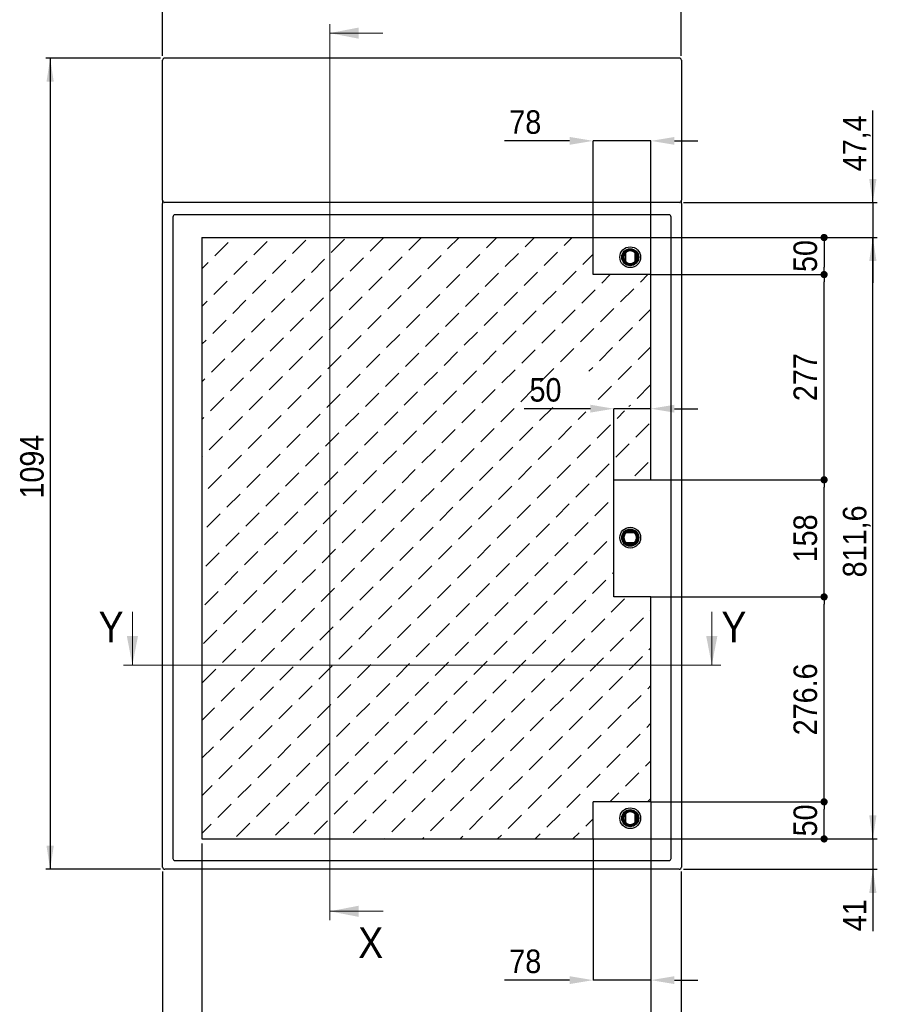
# Model space of a CAD drawing. Header units: millimetres. Extents: x 0 to 5046, y 0 to 3564.
# Tile 4 of 6: x 1728 to 2885, y 1439 to 2768. Entities that reach past the tile are written whole.
import ezdxf

# ---------------------------------------------------------------- set-up
doc = ezdxf.new("R2010")
doc.units = ezdxf.units.MM
doc.header["$LTSCALE"] = 6
doc.header["$PDSIZE"] = -1
doc.layers.add('FORMAT', color=7, linetype='Continuous')
doc.layers.add('SLD-0', color=179, linetype='Continuous')
doc.styles.add('SLDTEXTSTYLE3', font='Gothic.ttf', dxfattribs={"width": 0.913})
doc.dimstyles.new('SLDDIMSTYLE0', dxfattribs={"dimtxt": 31.75, "dimasz": 31.75, "dimexe": 0, "dimexo": 0.0625, "dimgap": 7.9375, "dimtad": 1, "dimrnd": 1e-09, "dimzin": 12, "dimdsep": 46, "dimtxsty": 'SLDTEXTSTYLE3', "dimsah": 1, "dimcen": 0.09, "dimadec": 0, "dimazin": 3, "dimtfac": 1, "dimtmove": 0, "dimatfit": 0, "dimfxl": 1, "dimfrac": 2, "dimtolj": 1, "dimtzin": 12, "dimarcsym": 0})
doc.dimstyles.new('SLDDIMSTYLE1', dxfattribs={"dimtxt": 31.75, "dimasz": 31.75, "dimexe": 0, "dimexo": 0.0625, "dimgap": 7.9375, "dimtad": 1, "dimdec": 1, "dimrnd": 1e-09, "dimzin": 12, "dimdsep": 46, "dimtxsty": 'SLDTEXTSTYLE3', "dimsah": 1, "dimcen": 0.09, "dimadec": 0, "dimazin": 3, "dimtfac": 1, "dimtmove": 0, "dimatfit": 0, "dimfxl": 1, "dimfrac": 2, "dimtolj": 1, "dimtzin": 12, "dimarcsym": 0})
doc.dimstyles.new('SLDDIMSTYLE2', dxfattribs={"dimtxt": 31.75, "dimasz": 31.75, "dimexe": 0, "dimexo": 0.0625, "dimgap": 7.9375, "dimtad": 1, "dimdec": 1, "dimrnd": 1e-09, "dimzin": 12, "dimdsep": 46, "dimtxsty": 'SLDTEXTSTYLE3', "dimsah": 1, "dimcen": 0.09, "dimadec": 0, "dimazin": 3, "dimtfac": 1, "dimtdec": 1, "dimtofl": 0, "dimtmove": 0, "dimatfit": 3, "dimfxl": 1, "dimfrac": 2, "dimtolj": 1, "dimtzin": 12, "dimarcsym": 0})
doc.dimstyles.new('SLDDIMSTYLE3', dxfattribs={"dimtxt": 31.75, "dimasz": 31.75, "dimexe": 0, "dimexo": 0.0625, "dimgap": 7.9375, "dimtad": 1, "dimrnd": 1e-09, "dimzin": 12, "dimdsep": 46, "dimtxsty": 'SLDTEXTSTYLE3', "dimsah": 1, "dimcen": 0.09, "dimadec": 0, "dimazin": 3, "dimtfac": 1, "dimtofl": 0, "dimtmove": 0, "dimatfit": 3, "dimfxl": 1, "dimfrac": 2, "dimtolj": 1, "dimtzin": 12, "dimarcsym": 0})
doc.dimstyles.new('SLDDIMSTYLE4', dxfattribs={"dimtxt": 31.75, "dimasz": 9.769231, "dimexe": 0, "dimexo": 0.0625, "dimgap": 7.9375, "dimtad": 1, "dimrnd": 1e-09, "dimzin": 12, "dimdsep": 46, "dimtxsty": 'SLDTEXTSTYLE3', "dimblk1": 'DOT', "dimblk2": 'DOT', "dimsah": 1, "dimcen": 0.09, "dimadec": 0, "dimazin": 3, "dimtfac": 1, "dimtofl": 0, "dimtmove": 0, "dimatfit": 3, "dimldrblk": 'DOT', "dimfxl": 1, "dimfrac": 2, "dimtolj": 1, "dimtzin": 12, "dimarcsym": 0})
doc.dimstyles.new('SLDDIMSTYLE5', dxfattribs={"dimtxt": 31.75, "dimasz": 9.769231, "dimexe": 0, "dimexo": 0.0625, "dimgap": 7.9375, "dimtad": 1, "dimdec": 1, "dimrnd": 1e-09, "dimzin": 12, "dimdsep": 46, "dimtxsty": 'SLDTEXTSTYLE3', "dimblk1": 'DOT', "dimblk2": 'DOT', "dimsah": 1, "dimcen": 0.09, "dimadec": 0, "dimazin": 3, "dimtfac": 1, "dimtdec": 1, "dimtofl": 0, "dimtmove": 0, "dimatfit": 3, "dimldrblk": 'DOT', "dimfxl": 1, "dimfrac": 2, "dimtolj": 1, "dimtzin": 12, "dimarcsym": 0})
doc.dimstyles.new('SLDDIMSTYLE6', dxfattribs={"dimtxt": 31.75, "dimasz": 31.75, "dimexe": 0, "dimexo": 0.0625, "dimgap": 7.9375, "dimtad": 1, "dimdec": 0, "dimrnd": 1e-09, "dimzin": 12, "dimdsep": 46, "dimtxsty": 'SLDTEXTSTYLE3', "dimsah": 1, "dimcen": 0.09, "dimadec": 0, "dimazin": 3, "dimtfac": 1, "dimtdec": 0, "dimtofl": 0, "dimtmove": 0, "dimatfit": 3, "dimfxl": 1, "dimfrac": 2, "dimtolj": 1, "dimtzin": 12, "dimarcsym": 0})

# ---------------------------------------------------------------- blocks, each defined once
blk = doc.blocks.new('SW_HATCH_1')
at = {"color": 0, "linetype": 'Continuous', "lineweight": 18}
for p, q in [((0, 0), (18, 18)), ((52.3, 1.5), (70.3, 19.5)), ((104.7, 3.1), (122.6, 21)), ((157, 4.6), (175, 22.6)), ((209.4, 6.2), (227.3, 24.1)), ((261.7, 7.7), (278.7, 24.7)), ((314, 9.2), (329.5, 24.7)), ((366.4, 10.8), (380.3, 24.7)), ((418.7, 12.3), (431.1, 24.7)), ((471.1, 13.9), (481.9, 24.7)), ((287.1, -17.7), (305.1, 0.3)), ((339.4, -16.2), (357.4, 1.8)), ((391.8, -14.6), (409.7, 3.3)), ((444.1, -13.1), (462.1, 4.9)), ((496.5, -11.5), (510.4, 2.4)), ((-17.6, -17.6), (-9, -9)), ((25.4, -25.4), (43.4, -7.4)), ((77.7, -23.9), (95.7, -5.9)), ((130.1, -22.3), (148, -4.4)), ((182.4, -20.8), (200.4, -2.8)), ((234.8, -19.2), (252.7, -1.3)), ((312.5, -43.1), (330.5, -25.1)), ((364.8, -41.6), (382.8, -23.6)), ((417.2, -40), (435.1, -22.1)), ((469.5, -38.5), (487.5, -20.5)), ((521.9, -36.9), (533.5, -25.3)), ((574.2, -35.4), (584.3, -25.3)), ((-1.5, -52.3), (16.4, -34.4)), ((50.8, -50.8), (68.8, -32.8)), ((103.1, -49.3), (121.1, -31.3)), ((155.5, -47.7), (173.4, -29.8)), ((207.8, -46.2), (225.8, -28.2)), ((260.2, -44.6), (278.1, -26.7)), ((285.6, -70), (303.5, -52.1)), ((337.9, -68.5), (355.9, -50.5)), ((390.2, -67), (408.2, -49)), ((442.6, -65.4), (460.5, -47.5)), ((494.9, -63.9), (512.9, -45.9)), ((547.3, -62.3), (565.2, -44.4)), ((-17.6, -68.4), (-10.5, -61.3)), ((23.9, -77.7), (41.8, -59.8)), ((76.2, -76.2), (94.2, -58.2)), ((128.5, -74.7), (146.5, -56.7)), ((180.9, -73.1), (198.8, -55.2)), ((233.2, -71.6), (251.2, -53.6)), ((258.6, -97), (276.6, -79)), ((311, -95.4), (328.9, -77.5)), ((363.3, -93.9), (381.3, -75.9)), ((415.6, -92.4), (433.6, -74.4)), ((468, -90.8), (485.9, -72.9)), ((520.3, -89.3), (538.3, -71.3)), ((572.7, -87.7), (588.4, -72)), ((-3.1, -104.7), (14.9, -86.7)), ((49.3, -103.1), (67.2, -85.2)), ((101.6, -101.6), (119.6, -83.6)), ((153.9, -100.1), (171.9, -82.1)), ((206.3, -98.5), (224.2, -80.6)), ((231.7, -123.9), (249.6, -106)), ((284, -122.4), (302, -104.4)), ((336.4, -120.8), (354.3, -102.9)), ((388.7, -119.3), (406.7, -101.3)), ((441, -117.8), (459, -99.8)), ((493.4, -116.2), (511.3, -98.3)), ((545.7, -114.7), (563.7, -96.7)), ((-17.6, -119.2), (-12.1, -113.7)), ((22.3, -130.1), (40.3, -112.1)), ((74.7, -128.5), (92.6, -110.6)), ((127, -127), (145, -109)), ((179.3, -125.5), (197.3, -107.5)), ((257.1, -149.3), (275, -131.4)), ((309.4, -147.8), (327.4, -129.8)), ((361.8, -146.2), (379.7, -128.3)), ((414.1, -144.7), (432.1, -126.7)), ((466.4, -143.2), (484.4, -125.2)), ((518.8, -141.6), (536.7, -123.7)), ((571.1, -140.1), (588.4, -122.8)), ((-4.6, -157), (13.3, -139.1)), ((47.7, -155.5), (65.7, -137.5)), ((100.1, -153.9), (118, -136)), ((152.4, -152.4), (170.4, -134.4)), ((204.7, -150.9), (222.7, -132.9)), ((230.1, -176.3), (248.1, -158.3)), ((282.5, -174.7), (300.4, -156.8)), ((334.8, -173.2), (352.8, -155.2)), ((387.2, -171.6), (405.1, -153.7)), ((439.5, -170.1), (457.5, -152.1)), ((504.6, -155.8), (509.8, -150.6)), ((544.2, -167), (562.1, -149.1)), ((-17.6, -170), (-13.6, -166)), ((20.8, -182.4), (38.7, -164.5)), ((73.1, -180.9), (91.1, -162.9)), ((125.5, -179.3), (143.4, -161.4)), ((177.8, -177.8), (195.8, -159.8)), ((203.2, -203.2), (221.2, -185.2)), ((255.5, -201.7), (273.5, -183.7)), ((307.9, -200.1), (325.8, -182.2)), ((360.2, -198.6), (378.2, -180.6)), ((412.6, -197), (430.5, -179.1)), ((517.2, -194), (535.2, -176)), ((569.6, -192.4), (587.5, -174.5)), ((-6.2, -209.4), (11.8, -191.4)), ((46.2, -207.8), (64.1, -189.9)), ((98.5, -206.3), (116.5, -188.3)), ((150.9, -204.7), (168.8, -186.8)), ((176.3, -230.1), (194.2, -212.2)), ((228.6, -228.6), (246.6, -210.6)), ((280.9, -227.1), (298.9, -209.1)), ((333.3, -225.5), (351.2, -207.6)), ((385.6, -224), (403.6, -206)), ((438, -222.4), (455.9, -204.5)), ((490.3, -220.9), (500.6, -210.5)), ((542.6, -219.4), (552.7, -209.3)), ((558.7, -203.3), (560.6, -201.4)), ((-17.6, -220.8), (-15.1, -218.3)), ((19.2, -234.8), (37.2, -216.8)), ((71.6, -233.2), (89.5, -215.3)), ((123.9, -231.7), (141.9, -213.7)), ((149.3, -257.1), (167.3, -239.1)), ((201.7, -255.5), (219.6, -237.6)), ((254, -254), (272, -236)), ((306.3, -252.5), (324.3, -234.5)), ((358.7, -250.9), (376.6, -233)), ((411, -249.4), (429, -231.4)), ((463.4, -247.8), (481.3, -229.9)), ((515.7, -246.3), (533.7, -228.3)), ((568, -244.8), (586, -226.8)), ((-7.7, -261.7), (10.3, -243.7)), ((44.6, -260.2), (62.6, -242.2)), ((97, -258.6), (114.9, -240.7)), ((174.7, -282.5), (192.7, -264.5)), ((227.1, -280.9), (245, -263)), ((279.4, -279.4), (297.4, -261.4)), ((331.7, -277.9), (349.7, -259.9)), ((384.1, -276.3), (402, -258.4)), ((436.4, -274.8), (454.4, -256.8)), ((488.8, -273.2), (506.7, -255.3)), ((541.1, -271.7), (559.1, -253.7)), ((-17.6, -271.6), (-16.7, -270.7)), ((17.7, -287.1), (35.7, -269.1)), ((70, -285.6), (88, -267.6)), ((122.4, -284), (140.3, -266.1)), ((147.8, -309.4), (165.7, -291.5)), ((200.1, -307.9), (218.1, -289.9)), ((252.5, -306.3), (270.4, -288.4)), ((304.8, -304.8), (322.8, -286.8)), ((357.1, -303.3), (375.1, -285.3)), ((409.5, -301.7), (427.4, -283.8)), ((461.8, -300.2), (479.8, -282.2)), ((514.2, -298.6), (532.1, -280.7)), ((566.5, -297.1), (584.5, -279.1)), ((-9.2, -314), (8.7, -296.1)), ((43.1, -312.5), (61.1, -294.5)), ((95.4, -311), (113.4, -293)), ((120.8, -336.4), (138.8, -318.4)), ((173.2, -334.8), (191.1, -316.9)), ((225.5, -333.3), (243.5, -315.3)), ((277.9, -331.7), (295.8, -313.8)), ((330.2, -330.2), (348.2, -312.2)), ((382.5, -328.7), (400.5, -310.7)), ((434.9, -327.1), (452.8, -309.2)), ((487.2, -325.6), (505.2, -307.6)), ((16.2, -339.4), (34.1, -321.5)), ((68.5, -337.9), (86.5, -319.9)), ((93.9, -363.3), (111.9, -345.3)), ((146.2, -361.8), (164.2, -343.8)), ((198.6, -360.2), (216.5, -342.3)), ((250.9, -358.7), (268.9, -340.7)), ((303.3, -357.1), (321.2, -339.2)), ((355.6, -355.6), (373.6, -337.6)), ((407.9, -354.1), (425.9, -336.1)), ((460.3, -352.5), (478.2, -334.6)), ((512.6, -351), (530.6, -333)), ((-10.8, -366.4), (7.2, -348.4)), ((41.6, -364.8), (59.5, -346.9)), ((119.3, -388.7), (137.3, -370.7)), ((171.6, -387.2), (189.6, -369.2)), ((224, -385.6), (241.9, -367.7)), ((276.3, -384.1), (294.3, -366.1)), ((328.7, -382.5), (346.6, -364.6)), ((381, -381), (399, -363)), ((433.3, -379.5), (451.3, -361.5)), ((485.7, -377.9), (503.6, -360)), ((14.6, -391.8), (32.6, -373.8)), ((67, -390.2), (84.9, -372.3)), ((538, -376.4), (538.4, -376)), ((92.4, -415.6), (110.3, -397.7)), ((144.7, -414.1), (162.7, -396.1)), ((197, -412.6), (215, -394.6)), ((249.4, -411), (267.3, -393.1)), ((301.7, -409.5), (319.7, -391.5)), ((354.1, -407.9), (372, -390)), ((406.4, -406.4), (424.4, -388.4)), ((458.7, -404.9), (476.7, -386.9)), ((511.1, -403.3), (529, -385.4)), ((-12.3, -418.7), (5.6, -400.8)), ((40, -417.2), (58, -399.2)), ((65.4, -442.6), (83.4, -424.6)), ((117.8, -441), (135.7, -423.1)), ((170.1, -439.5), (188.1, -421.5)), ((222.4, -438), (240.4, -420)), ((274.8, -436.4), (292.7, -418.5)), ((327.1, -434.9), (345.1, -416.9)), ((379.5, -433.3), (397.4, -415.4)), ((431.8, -431.8), (449.8, -413.8)), ((484.1, -430.3), (502.1, -412.3)), ((13.1, -444.1), (31, -426.2)), ((509.5, -455.7), (527.5, -437.7)), ((536.5, -428.7), (538.4, -426.8)), ((38.5, -469.5), (56.4, -451.6)), ((90.8, -468), (108.8, -450)), ((143.2, -466.4), (161.1, -448.5)), ((195.5, -464.9), (213.5, -446.9)), ((247.8, -463.4), (265.8, -445.4)), ((300.2, -461.8), (318.1, -443.9)), ((352.5, -460.3), (370.5, -442.3)), ((404.9, -458.7), (422.8, -440.8)), ((457.2, -457.2), (475.2, -439.2)), ((-13.9, -471.1), (4.1, -453.1)), ((482.6, -482.6), (500.6, -464.6)), ((534.9, -481.1), (552.9, -463.1)), ((63.9, -494.9), (81.8, -477)), ((116.2, -493.4), (134.2, -475.4)), ((168.6, -491.8), (186.5, -473.9)), ((220.9, -490.3), (238.9, -472.3)), ((273.2, -488.8), (291.2, -470.8)), ((325.6, -487.2), (343.5, -469.3)), ((377.9, -485.7), (395.9, -467.7)), ((430.3, -484.1), (448.2, -466.2)), ((11.5, -496.5), (29.5, -478.5)), ((455.7, -509.5), (473.6, -491.6)), ((508, -508), (526, -490)), ((560.3, -506.5), (578.3, -488.5)), ((587.3, -479.5), (588.4, -478.4)), ((36.9, -521.9), (54.9, -503.9)), ((89.3, -520.3), (107.2, -502.4)), ((141.6, -518.8), (159.6, -500.8)), ((194, -517.2), (211.9, -499.3)), ((246.3, -515.7), (264.3, -497.7)), ((298.6, -514.2), (316.6, -496.2)), ((351, -512.6), (368.9, -494.7)), ((403.3, -511.1), (421.3, -493.1)), ((-15.4, -523.4), (2.6, -505.4)), ((481.1, -534.9), (499, -517)), ((533.4, -533.4), (551.4, -515.4)), ((10, -548.8), (28, -530.8)), ((62.3, -547.3), (80.3, -529.3)), ((114.7, -545.7), (132.6, -527.8)), ((167, -544.2), (185, -526.2)), ((219.4, -542.6), (237.3, -524.7)), ((271.7, -541.1), (289.7, -523.1)), ((324, -539.6), (342, -521.6)), ((376.4, -538), (394.3, -520.1)), ((428.7, -536.5), (446.7, -518.5)), ((585.7, -531.9), (588.4, -529.2)), ((454.1, -561.9), (472.1, -543.9)), ((506.5, -560.3), (524.4, -542.4)), ((558.8, -558.8), (576.8, -540.8)), ((-16.9, -575.7), (1, -557.8)), ((35.4, -574.2), (53.4, -556.2)), ((87.7, -572.7), (105.7, -554.7)), ((140.1, -571.1), (158, -553.2)), ((192.4, -569.6), (210.4, -551.6)), ((244.8, -568), (262.7, -550.1)), ((297.1, -566.5), (315.1, -548.5)), ((349.4, -565), (367.4, -547)), ((401.8, -563.4), (419.7, -545.5)), ((427.2, -588.8), (445.1, -570.9)), ((479.5, -587.3), (497.5, -569.3)), ((531.9, -585.7), (549.8, -567.8)), ((8.5, -601.1), (26.4, -583.2)), ((60.8, -599.6), (78.8, -581.6)), ((113.1, -598.1), (131.1, -580.1)), ((165.5, -596.5), (183.4, -578.6)), ((217.8, -595), (235.8, -577)), ((270.2, -593.4), (288.1, -575.5)), ((322.5, -591.9), (340.5, -573.9)), ((374.8, -590.4), (392.8, -572.4)), ((584.2, -584.2), (588.4, -580)), ((400.2, -615.8), (418.2, -597.8)), ((452.6, -614.2), (470.5, -596.3)), ((504.9, -612.7), (522.9, -594.7)), ((557.3, -611.1), (575.2, -593.2)), ((-17.6, -627.2), (-0.5, -610.1)), ((33.9, -626.5), (51.8, -608.6)), ((86.2, -625), (104.2, -607)), ((138.5, -623.5), (156.5, -605.5)), ((190.9, -621.9), (208.8, -604)), ((243.2, -620.4), (261.2, -602.4)), ((295.6, -618.8), (313.5, -600.9)), ((347.9, -617.3), (365.9, -599.3)), ((425.6, -641.2), (443.6, -623.2)), ((478, -639.6), (495.9, -621.7)), ((530.3, -638.1), (548.3, -620.1)), ((6.9, -653.5), (24.9, -635.5)), ((59.3, -651.9), (77.2, -634)), ((111.6, -650.4), (129.6, -632.4)), ((163.9, -648.9), (181.9, -630.9)), ((216.3, -647.3), (234.2, -629.4)), ((268.6, -645.8), (286.6, -627.8)), ((321, -644.2), (338.9, -626.3)), ((373.3, -642.7), (391.3, -624.7)), ((582.7, -636.5), (588.4, -630.8)), ((398.7, -668.1), (416.7, -650.1)), ((451, -666.6), (469, -648.6)), ((503.4, -665), (521.3, -647.1)), ((555.7, -663.5), (573.7, -645.5)), ((-17.6, -678), (-2.1, -662.5)), ((32.3, -678.9), (50.3, -660.9)), ((84.7, -677.3), (102.6, -659.4)), ((137, -675.8), (155, -657.8)), ((189.3, -674.3), (207.3, -656.3)), ((241.7, -672.7), (259.6, -654.8)), ((294, -671.2), (312, -653.2)), ((346.4, -669.6), (364.3, -651.7)), ((371.8, -695), (389.7, -677.1)), ((424.1, -693.5), (442.1, -675.5)), ((476.4, -692), (494.4, -674)), ((528.8, -690.4), (546.7, -672.5)), ((5.4, -705.8), (23.3, -687.9)), ((57.7, -704.3), (75.7, -686.3)), ((110.1, -702.7), (128, -684.8)), ((162.4, -701.2), (180.4, -683.2)), ((214.7, -699.7), (232.7, -681.7)), ((267.1, -698.1), (285, -680.2)), ((319.4, -696.6), (337.4, -678.6)), ((581.1, -688.9), (588.4, -681.6)), ((344.8, -722), (362.8, -704)), ((397.2, -720.4), (415.1, -702.5)), ((449.5, -718.9), (467.5, -700.9)), ((501.8, -717.4), (519.8, -699.4)), ((554.2, -715.8), (572.1, -697.9)), ((-17.6, -728.8), (-3.6, -714.8)), ((30.8, -731.2), (48.7, -713.3)), ((83.1, -729.7), (101.1, -711.7)), ((135.5, -728.1), (153.4, -710.2)), ((187.8, -726.6), (205.8, -708.6)), ((240.1, -725.1), (258.1, -707.1)), ((292.5, -723.5), (310.4, -705.6)), ((370.2, -747.4), (388.2, -729.4)), ((422.6, -745.8), (440.5, -727.9)), ((474.9, -744.3), (492.9, -726.3)), ((533.1, -736.9), (545.2, -724.8)), ((3.8, -758.2), (21.8, -740.2)), ((56.2, -756.6), (74.1, -738.7)), ((108.5, -755.1), (126.5, -737.1)), ((160.9, -753.5), (178.8, -735.6)), ((213.2, -752), (231.2, -734)), ((265.5, -750.5), (283.5, -732.5)), ((317.9, -748.9), (335.8, -731)), ((583.9, -736.9), (588.4, -732.4)), ((343.3, -774.3), (361.2, -756.4)), ((395.6, -772.8), (413.6, -754.8)), ((448, -771.2), (465.9, -753.3)), ((-17.6, -779.6), (-5.2, -767.2)), ((29.2, -783.6), (47.2, -765.6)), ((81.6, -782), (99.5, -764.1)), ((133.9, -780.5), (151.9, -762.5)), ((186.3, -778.9), (204.2, -761)), ((238.6, -777.4), (256.6, -759.4)), ((290.9, -775.9), (308.9, -757.9)), ((500.3, -769.7), (510.4, -759.6)), ((330.7, -786.9), (334.3, -783.3)), ((381.5, -786.9), (386.6, -781.8)), ((432.3, -786.9), (439, -780.2)), ((483.1, -786.9), (491.3, -778.7)), ((229.1, -786.9), (229.6, -786.4)), ((279.9, -786.9), (282, -784.8))]:
    blk.add_line(p, q, dxfattribs=at)
blk = doc.blocks.new('_D')
at = {"layer": 'FORMAT'}
for p, q in [((2879.3, 1662.6), (2879.3, 1723.7)), ((2507.8, 1662.6), (2885.3, 1662.6)), ((2879.3, 1662.6), (2879.3, 1621.6)), ((2623.8, 1621.6), (2885.3, 1621.6)), ((2879.3, 1621.6), (2879.3, 1538.1))]:
    blk.add_line(p, q, dxfattribs=at)
for points in [[(2879.3, 1662.6), (2884.2, 1694.3), (2874.4, 1694.3)], [(2879.3, 1621.6), (2874.4, 1589.8), (2884.2, 1589.8)]]:
    blk.add_solid(points, dxfattribs=at)
at = {"layer": 'FORMAT', "insert": (2838.8, 1538.1), "char_height": 31.75, "attachment_point": 1, "rotation": 90, "style": 'SLDTEXTSTYLE3'}
blk.add_mtext('41', dxfattribs=at)
blk = doc.blocks.new('_D_1')
at = {"layer": 'FORMAT'}
for p, q in [((2879.3, 2521.6), (2879.3, 2645.7)), ((2623.8, 2521.6), (2885.3, 2521.6)), ((2879.3, 2521.6), (2879.3, 2474.2)), ((2507.8, 2474.2), (2885.3, 2474.2)), ((2879.3, 2474.2), (2879.3, 2413.1))]:
    blk.add_line(p, q, dxfattribs=at)
for points in [[(2879.3, 2521.6), (2884.2, 2553.3), (2874.4, 2553.3)], [(2879.3, 2474.2), (2874.4, 2442.4), (2884.2, 2442.4)]]:
    blk.add_solid(points, dxfattribs=at)
at = {"layer": 'FORMAT', "insert": (2838.8, 2563.6), "char_height": 31.75, "attachment_point": 1, "rotation": 90, "style": 'SLDTEXTSTYLE3'}
blk.add_mtext('47,4', dxfattribs=at)
blk = doc.blocks.new('_D_2')
at = {"layer": 'FORMAT'}
for p, q in [((2507.8, 2474.2), (2885.3, 2474.2)), ((2879.3, 1662.6), (2879.3, 2474.2)), ((2507.8, 1662.6), (2885.3, 1662.6))]:
    blk.add_line(p, q, dxfattribs=at)
for points in [[(2879.3, 2474.2), (2874.4, 2442.4), (2884.2, 2442.4)], [(2879.3, 1662.6), (2884.2, 1694.3), (2874.4, 1694.3)]]:
    blk.add_solid(points, dxfattribs=at)
at = {"layer": 'FORMAT', "insert": (2838.8, 2015.6), "char_height": 31.75, "attachment_point": 1, "rotation": 90, "style": 'SLDTEXTSTYLE3'}
blk.add_mtext('811,6', dxfattribs=at)
blk = doc.blocks.new('_D_3')
at = {"layer": 'FORMAT'}
for p, q in [((2579.8, 1706.6), (2579.8, 1375.6)), ((2620.8, 1618.6), (2620.8, 1375.6)), ((2579.8, 1381.6), (2518.8, 1381.6)), ((2579.8, 1381.6), (2620.8, 1381.6)), ((2620.8, 1381.6), (2704.3, 1381.6))]:
    blk.add_line(p, q, dxfattribs=at)
for points in [[(2579.8, 1381.6), (2548.1, 1386.5), (2548.1, 1376.7)], [(2620.8, 1381.6), (2652.6, 1376.7), (2652.6, 1386.5)]]:
    blk.add_solid(points, dxfattribs=at)
at = {"layer": 'FORMAT', "insert": (2657.4, 1422.1), "char_height": 31.75, "attachment_point": 1, "style": 'SLDTEXTSTYLE3'}
blk.add_mtext('41', dxfattribs=at)
blk = doc.blocks.new('_D_4')
at = {"layer": 'FORMAT'}
for p, q in [((1973.8, 1656.6), (1973.8, 1375.6)), ((1920.8, 1618.6), (1920.8, 1375.6)), ((1920.8, 1381.6), (1837.4, 1381.6)), ((1920.8, 1381.6), (1973.8, 1381.6)), ((1973.8, 1381.6), (2034.9, 1381.6))]:
    blk.add_line(p, q, dxfattribs=at)
for points in [[(1920.8, 1381.6), (1889.1, 1386.5), (1889.1, 1376.7)], [(1973.8, 1381.6), (2005.6, 1376.7), (2005.6, 1386.5)]]:
    blk.add_solid(points, dxfattribs=at)
at = {"layer": 'FORMAT', "insert": (1837.4, 1422.1), "char_height": 31.75, "attachment_point": 1, "style": 'SLDTEXTSTYLE3'}
blk.add_mtext('53', dxfattribs=at)
blk = doc.blocks.new('_D_5')
at = {"layer": 'FORMAT'}
for p, q in [((2579.8, 1706.6), (2579.8, 1375.6)), ((1973.8, 1656.6), (1973.8, 1375.6)), ((1973.8, 1381.6), (2579.8, 1381.6))]:
    blk.add_line(p, q, dxfattribs=at)
for points in [[(1973.8, 1381.6), (2005.6, 1376.7), (2005.6, 1386.5)], [(2579.8, 1381.6), (2548.1, 1386.5), (2548.1, 1376.7)]]:
    blk.add_solid(points, dxfattribs=at)
at = {"layer": 'FORMAT', "insert": (2241.7, 1422.1), "char_height": 31.75, "attachment_point": 1, "style": 'SLDTEXTSTYLE3'}
blk.add_mtext('606', dxfattribs=at)
blk = doc.blocks.new('_D_6')
at = {"color": 0, "lineweight": -2}
for p, q in [((2470.1, 2604.6), (2382, 2604.6)), ((2501.8, 2474.3), (2501.8, 2604.6)), ((2579.8, 2604.6), (2501.8, 2604.6)), ((2579.8, 2424.3), (2579.8, 2604.6)), ((2611.6, 2604.6), (2643.3, 2604.6))]:
    blk.add_line(p, q, dxfattribs=at)
at = {"color": 0}
for points in [[(2470.1, 2609.9), (2470.1, 2599.3), (2501.8, 2604.6)], [(2611.6, 2609.9), (2611.6, 2599.3), (2579.8, 2604.6)]]:
    blk.add_solid(points, dxfattribs=at)
at = {"layer": 'Defpoints', "color": 0}
for p in [(2501.8, 2604.6), (2501.8, 2474.2), (2579.8, 2424.2)]:
    blk.add_point(p, dxfattribs=at)
at = {"color": 0, "insert": (2410.2, 2645.9), "char_height": 31.75, "attachment_point": 2, "style": 'SLDTEXTSTYLE3'}
blk.add_mtext('\\A1;78', dxfattribs=at)
blk = doc.blocks.new('_D_7')
at = {"color": 0, "lineweight": -2}
for p, q in [((2579.8, 1712.5), (2579.8, 1472)), ((2501.8, 1662.5), (2501.8, 1472)), ((2470.1, 1472), (2382, 1472)), ((2579.8, 1472), (2501.8, 1472)), ((2611.6, 1472), (2643.3, 1472))]:
    blk.add_line(p, q, dxfattribs=at)
at = {"color": 0}
for points in [[(2470.1, 1477.3), (2470.1, 1466.7), (2501.8, 1472)], [(2611.6, 1477.3), (2611.6, 1466.7), (2579.8, 1472)]]:
    blk.add_solid(points, dxfattribs=at)
at = {"layer": 'Defpoints', "color": 0}
for p in [(2579.8, 1712.6), (2501.8, 1662.6), (2501.8, 1472)]:
    blk.add_point(p, dxfattribs=at)
at = {"color": 0, "insert": (2410.2, 1513.3), "char_height": 31.75, "attachment_point": 2, "style": 'SLDTEXTSTYLE3'}
blk.add_mtext('\\A1;78', dxfattribs=at)
blk = doc.blocks.new('_Dot')
at = {"color": 0, "linetype": 'ByBlock', "lineweight": -2}
blk.add_line((-0.5, 0), (-1, 0), dxfattribs=at)
at = {"color": 0, "linetype": 'ByBlock', "const_width": 0.5}
blk.add_lwpolyline([(-0.25, 0, 1), (0.25, 0, 1)], format="xyb", close=True, dxfattribs=at)
blk = doc.blocks.new('_D_8')
at = {"color": 0, "lineweight": -2}
for p, q in [((2579.9, 1712.6), (2813.5, 1712.6)), ((2813.5, 1672.4), (2813.5, 1702.8)), ((2501.9, 1662.6), (2813.5, 1662.6))]:
    blk.add_line(p, q, dxfattribs=at)
at = {"layer": 'Defpoints', "color": 0}
for p in [(2579.8, 1712.6), (2813.5, 1712.6), (2501.8, 1662.6)]:
    blk.add_point(p, dxfattribs=at)
at = {"color": 0, "lineweight": -2, "xscale": 9.76923076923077, "yscale": 9.76923076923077, "zscale": 9.76923076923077}
for p, rotation in [((2813.5, 1712.6), 90), ((2813.5, 1662.6), 270)]:
    blk.add_blockref('_Dot', p, dxfattribs=dict(at, rotation=rotation))
at = {"color": 0, "insert": (2772.2, 1687.6), "char_height": 31.75, "attachment_point": 2, "rotation": 90, "style": 'SLDTEXTSTYLE3'}
blk.add_mtext('\\A1;50', dxfattribs=at)
blk = doc.blocks.new('_D_9')
at = {"color": 0, "lineweight": -2}
for p, q in [((2579.9, 1989.2), (2813.5, 1989.2)), ((2813.5, 1722.4), (2813.5, 1979.4)), ((2579.9, 1712.6), (2813.5, 1712.6))]:
    blk.add_line(p, q, dxfattribs=at)
at = {"layer": 'Defpoints', "color": 0}
for p in [(2579.8, 1989.2), (2813.5, 1989.2), (2579.8, 1712.6)]:
    blk.add_point(p, dxfattribs=at)
at = {"color": 0, "lineweight": -2, "xscale": 9.76923076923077, "yscale": 9.76923076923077, "zscale": 9.76923076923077}
for p, rotation in [((2813.5, 1989.2), 90), ((2813.5, 1712.6), 270)]:
    blk.add_blockref('_Dot', p, dxfattribs=dict(at, rotation=rotation))
at = {"color": 0, "insert": (2772.2, 1850.9), "char_height": 31.75, "attachment_point": 2, "rotation": 90, "style": 'SLDTEXTSTYLE3'}
blk.add_mtext('\\A1;276.6', dxfattribs=at)
blk = doc.blocks.new('_D_10')
at = {"color": 0, "lineweight": -2}
for p, q in [((2579.9, 2147.2), (2813.5, 2147.2)), ((2813.5, 1999), (2813.5, 2137.4)), ((2579.9, 1989.2), (2813.5, 1989.2))]:
    blk.add_line(p, q, dxfattribs=at)
at = {"layer": 'Defpoints', "color": 0}
for p in [(2579.8, 2147.2), (2813.5, 2147.2), (2579.8, 1989.2)]:
    blk.add_point(p, dxfattribs=at)
at = {"color": 0, "lineweight": -2, "xscale": 9.76923076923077, "yscale": 9.76923076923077, "zscale": 9.76923076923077}
for p, rotation in [((2813.5, 2147.2), 90), ((2813.5, 1989.2), 270)]:
    blk.add_blockref('_Dot', p, dxfattribs=dict(at, rotation=rotation))
at = {"color": 0, "insert": (2772.2, 2068.2), "char_height": 31.75, "attachment_point": 2, "rotation": 90, "style": 'SLDTEXTSTYLE3'}
blk.add_mtext('\\A1;158', dxfattribs=at)
blk = doc.blocks.new('_D_11')
at = {"color": 0, "lineweight": -2}
for p, q in [((2579.9, 2424.2), (2813.5, 2424.2)), ((2813.5, 2157), (2813.5, 2414.4)), ((2579.9, 2147.2), (2813.5, 2147.2))]:
    blk.add_line(p, q, dxfattribs=at)
at = {"layer": 'Defpoints', "color": 0}
for p in [(2579.8, 2424.2), (2813.5, 2424.2), (2579.8, 2147.2)]:
    blk.add_point(p, dxfattribs=at)
at = {"color": 0, "lineweight": -2, "xscale": 9.76923076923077, "yscale": 9.76923076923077, "zscale": 9.76923076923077}
for p, rotation in [((2813.5, 2424.2), 90), ((2813.5, 2147.2), 270)]:
    blk.add_blockref('_Dot', p, dxfattribs=dict(at, rotation=rotation))
at = {"color": 0, "insert": (2772.2, 2285.7), "char_height": 31.75, "attachment_point": 2, "rotation": 90, "style": 'SLDTEXTSTYLE3'}
blk.add_mtext('\\A1;277', dxfattribs=at)
blk = doc.blocks.new('_D_12')
at = {"color": 0, "lineweight": -2}
for p, q in [((2501.9, 2474.2), (2813.5, 2474.2)), ((2813.5, 2464.4), (2813.5, 2434)), ((2579.9, 2424.2), (2813.5, 2424.2))]:
    blk.add_line(p, q, dxfattribs=at)
at = {"layer": 'Defpoints', "color": 0}
for p in [(2501.8, 2474.2), (2579.8, 2424.2), (2813.5, 2424.2)]:
    blk.add_point(p, dxfattribs=at)
at = {"color": 0, "lineweight": -2, "xscale": 9.76923076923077, "yscale": 9.76923076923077, "zscale": 9.76923076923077}
for p, rotation in [((2813.5, 2474.2), 90), ((2813.5, 2424.2), 270)]:
    blk.add_blockref('_Dot', p, dxfattribs=dict(at, rotation=rotation))
at = {"color": 0, "insert": (2772.2, 2449.2), "char_height": 31.75, "attachment_point": 2, "rotation": 90, "style": 'SLDTEXTSTYLE3'}
blk.add_mtext('\\A1;50', dxfattribs=at)
blk = doc.blocks.new('_D_13')
at = {"color": 0, "lineweight": -2}
for p, q in [((2498.1, 2243.2), (2408.7, 2243.2)), ((2529.8, 2147.3), (2529.8, 2243.2)), ((2579.8, 2243.2), (2529.8, 2243.2)), ((2579.8, 2147.3), (2579.8, 2243.2)), ((2611.6, 2243.2), (2643.3, 2243.2))]:
    blk.add_line(p, q, dxfattribs=at)
at = {"color": 0}
for points in [[(2498.1, 2248.5), (2498.1, 2237.9), (2529.8, 2243.2)], [(2611.6, 2248.5), (2611.6, 2237.9), (2579.8, 2243.2)]]:
    blk.add_solid(points, dxfattribs=at)
at = {"layer": 'Defpoints', "color": 0}
for p in [(2579.8, 2243.2), (2529.8, 2147.2), (2579.8, 2147.2)]:
    blk.add_point(p, dxfattribs=at)
at = {"color": 0, "insert": (2437.5, 2284.5), "char_height": 31.75, "attachment_point": 2, "style": 'SLDTEXTSTYLE3'}
blk.add_mtext('\\A1;50', dxfattribs=at)
blk = doc.blocks.new('_D_14')
at = {"layer": 'FORMAT'}
for p, q in [((1920.8, 2719.4), (1920.8, 2840.5)), ((1920.8, 2834.5), (2620.8, 2834.5)), ((2620.8, 2719.4), (2620.8, 2840.5))]:
    blk.add_line(p, q, dxfattribs=at)
for points in [[(1920.8, 2834.5), (1952.6, 2829.7), (1952.6, 2839.4)], [(2620.8, 2834.5), (2589.1, 2839.4), (2589.1, 2829.7)]]:
    blk.add_solid(points, dxfattribs=at)
at = {"layer": 'FORMAT', "insert": (2235.7, 2875.1), "char_height": 31.75, "attachment_point": 1, "style": 'SLDTEXTSTYLE3'}
blk.add_mtext('700', dxfattribs=at)
blk = doc.blocks.new('_D_15')
at = {"layer": 'FORMAT'}
for p, q in [((1917.8, 2716), (1763, 2716)), ((1769, 2716), (1769, 1621.6)), ((1917.8, 1621.6), (1763, 1621.6))]:
    blk.add_line(p, q, dxfattribs=at)
for points in [[(1769, 2716), (1764.1, 2684.3), (1773.9, 2684.3)], [(1769, 1621.6), (1773.9, 1653.3), (1764.1, 1653.3)]]:
    blk.add_solid(points, dxfattribs=at)
at = {"layer": 'FORMAT', "insert": (1728.5, 2121.9), "char_height": 31.75, "attachment_point": 1, "rotation": 90, "style": 'SLDTEXTSTYLE3'}
blk.add_mtext('1094', dxfattribs=at)

msp = doc.modelspace()

# ---------------------------------------------------------------- linework, layer by layer
at = {"color": 7, "linetype": 'Continuous', "lineweight": 18}
for p, q in [((2146.297548, 2762.026767), (2146.297548, 1552.914943)), ((2218.011386, 2750.026767), (2146.297548, 2750.026767)), ((1880.005016, 1969.240783), (1880.005016, 1897.240783)), ((2661.949531, 1969.240783), (2661.949531, 1897.240783)), ((2673.949531, 1897.240783), (1868.005016, 1897.240783)), ((2218.297548, 1564.914943), (2146.297548, 1564.914943))]:
    msp.add_line(p, q, dxfattribs=at)
at = {"color": 7, "linetype": 'Continuous', "lineweight": 25}
for p, q in [((1920.842, 2543.661245), (1920.842, 2713.402224)), ((2617.842, 2716.402224), (1923.842, 2716.402224)), ((2620.842, 2713.402224), (2620.842, 2543.661245)), ((1920.842, 2524.593296), (1920.842, 2543.661245)), ((2620.842, 2543.661245), (2620.842, 2524.593296)), ((1920.842, 2524.593296), (1920.842, 2520.093296)), ((1920.842, 1624.593296), (1920.842, 2520.093296)), ((2617.842, 2521.593296), (1923.842, 2521.593296)), ((2620.842, 2520.093296), (2620.842, 2524.593296)), ((2620.842, 2520.093296), (2620.842, 1624.593296)), ((1934.590409, 2501.859887), (1934.590409, 1636.326705)), ((2604.093591, 2504.859887), (1937.590409, 2504.859887)), ((2607.093591, 1869.093296), (2607.093591, 2501.859887)), ((2607.093591, 1636.326705), (2607.093591, 1869.093296)), ((1930.356785, 1621.593296), (1923.842, 1621.593296)), ((2611.327216, 1621.593296), (1930.356785, 1621.593296)), ((1937.590409, 1633.326705), (2604.093591, 1633.326705)), ((2617.842, 1621.593296), (2611.327216, 1621.593296))]:
    msp.add_line(p, q, dxfattribs=at)
for centre, radius in [((2551.842, 2447.598296), 14), ((2551.842, 2447.598296), 11.5), ((2551.842, 2447.598296), 10.5), ((2551.842, 2447.598296), 9.75), ((2551.892, 2069.143296), 14), ((2551.892, 2069.143296), 11.5), ((2551.892, 2069.143296), 10.5), ((2551.892, 2069.143296), 9.75), ((2551.842, 1690.588296), 14), ((2551.842, 1690.588296), 11.5), ((2551.842, 1690.588296), 10.5), ((2551.842, 1690.588296), 9.75)]:
    msp.add_circle(centre, radius, dxfattribs=at)
for centre, radius, start, end in [((1923.842, 2713.402224), 3, 90, 180), ((2617.842, 2713.402224), 3, 0, 90), ((1923.842, 2524.593296), 3, 180, 270), ((2617.842, 2524.593296), 3, 270, 0), ((1937.590409, 2501.859887), 3, 90, 180), ((2604.093591, 2501.859887), 3, 0, 90), ((2551.842, 2447.598296), 8.5, 139.880833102, 220.119166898), ((2551.842, 2447.598296), 8.5, 40.119166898, 139.880833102), ((2551.842, 2447.598296), 8.5, 319.880833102, 40.119166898), ((2551.842, 2447.598296), 8.5, 220.119166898, 319.880833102), ((2551.892, 2069.143296), 8.5, 130.119166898, 229.880833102), ((2551.892, 2069.143296), 8.5, 49.880833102, 130.119166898), ((2551.892, 2069.143296), 8.5, 310.119166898, 49.880833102), ((2551.892, 2069.143296), 8.5, 229.880833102, 310.119166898), ((2551.842, 1690.588296), 8.5, 139.880833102, 220.119166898), ((2551.842, 1690.588296), 8.5, 40.119166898, 139.880833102), ((2551.842, 1690.588296), 8.5, 319.880833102, 40.119166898), ((2551.842, 1690.588296), 8.5, 220.119166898, 319.880833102), ((1937.590409, 1636.326705), 3, 180, 270), ((2604.093591, 1636.326705), 3, 270, 0), ((1923.842, 1624.593296), 3, 180, 270), ((2617.842, 1624.593296), 3, 270, 0)]:
    msp.add_arc(centre, radius, start, end, dxfattribs=at)
for points in [[(2545.342, 2453.075521), (2545.342, 2453.072406), (2545.342, 2453.066123), (2545.342, 2453.010962), (2545.342, 2452.910702), (2545.342, 2452.750675), (2545.342, 2452.541061), (2545.342, 2452.305706), (2545.342, 2452.063585), (2545.342, 2451.824303), (2545.342, 2451.570118), (2545.342, 2451.246481), (2545.342, 2450.849242), (2545.342, 2450.37549), (2545.342, 2449.889005), (2545.342, 2449.263113), (2545.342, 2448.498478), (2545.342, 2447.642901), (2545.342, 2446.830192), (2545.342, 2446.06014), (2545.342, 2445.418734), (2545.342, 2444.908017), (2545.342, 2444.489424), (2545.342, 2444.039737), (2545.342, 2443.571508), (2545.342, 2443.204917), (2545.342, 2442.934688), (2545.342, 2442.716377), (2545.342, 2442.4967), (2545.342, 2442.302672), (2545.342, 2442.17009), (2545.342, 2442.124148), (2545.342, 2442.121576), (2545.342, 2442.12107)], [(2558.342, 2442.12107), (2558.342, 2442.124186), (2558.342, 2442.130469), (2558.342, 2442.18563), (2558.342, 2442.28589), (2558.342, 2442.445917), (2558.342, 2442.655531), (2558.342, 2442.890886), (2558.342, 2443.133007), (2558.342, 2443.372289), (2558.342, 2443.626474), (2558.342, 2443.950111), (2558.342, 2444.34735), (2558.342, 2444.821101), (2558.342, 2445.307587), (2558.342, 2445.933479), (2558.342, 2446.698114), (2558.342, 2447.55369), (2558.342, 2448.3664), (2558.342, 2449.136452), (2558.342, 2449.777858), (2558.342, 2450.288574), (2558.342, 2450.707168), (2558.342, 2451.156855), (2558.342, 2451.625084), (2558.342, 2451.991675), (2558.342, 2452.261904), (2558.342, 2452.480215), (2558.342, 2452.699892), (2558.342, 2452.89392), (2558.342, 2453.026502), (2558.342, 2453.072444), (2558.342, 2453.075016), (2558.342, 2453.075521)], [(2557.369226, 2075.643296), (2557.36611, 2075.643296), (2557.359827, 2075.643296), (2557.304666, 2075.643296), (2557.204406, 2075.643296), (2557.044379, 2075.643296), (2556.834765, 2075.643296), (2556.59941, 2075.643296), (2556.357289, 2075.643296), (2556.118007, 2075.643296), (2555.863823, 2075.643296), (2555.540185, 2075.643296), (2555.142946, 2075.643296), (2554.669195, 2075.643296), (2554.182709, 2075.643296), (2553.556817, 2075.643296), (2552.792182, 2075.643296), (2551.936606, 2075.643296), (2551.123896, 2075.643296), (2550.353844, 2075.643296), (2549.712438, 2075.643296), (2549.201722, 2075.643296), (2548.783128, 2075.643296), (2548.333441, 2075.643296), (2547.865212, 2075.643296), (2547.498621, 2075.643296), (2547.228392, 2075.643296), (2547.010081, 2075.643296), (2546.790404, 2075.643296), (2546.596376, 2075.643296), (2546.463794, 2075.643296), (2546.417852, 2075.643296), (2546.41528, 2075.643296), (2546.414775, 2075.643296)], [(2546.414775, 2062.643296), (2546.41789, 2062.643296), (2546.424173, 2062.643296), (2546.479334, 2062.643296), (2546.579594, 2062.643296), (2546.739621, 2062.643296), (2546.949235, 2062.643296), (2547.18459, 2062.643296), (2547.426711, 2062.643296), (2547.665993, 2062.643296), (2547.920178, 2062.643296), (2548.243815, 2062.643296), (2548.641055, 2062.643296), (2549.114806, 2062.643296), (2549.601291, 2062.643296), (2550.227183, 2062.643296), (2550.991818, 2062.643296), (2551.847395, 2062.643296), (2552.660104, 2062.643296), (2553.430156, 2062.643296), (2554.071562, 2062.643296), (2554.582279, 2062.643296), (2555.000872, 2062.643296), (2555.450559, 2062.643296), (2555.918788, 2062.643296), (2556.285379, 2062.643296), (2556.555608, 2062.643296), (2556.773919, 2062.643296), (2556.993596, 2062.643296), (2557.187624, 2062.643296), (2557.320207, 2062.643296), (2557.366149, 2062.643296), (2557.36872, 2062.643296), (2557.369226, 2062.643296)], [(2545.342, 1696.065521), (2545.342, 1696.062406), (2545.342, 1696.056123), (2545.342, 1696.000962), (2545.342, 1695.900702), (2545.342, 1695.740675), (2545.342, 1695.531061), (2545.342, 1695.295706), (2545.342, 1695.053585), (2545.342, 1694.814303), (2545.342, 1694.560118), (2545.342, 1694.236481), (2545.342, 1693.839242), (2545.342, 1693.36549), (2545.342, 1692.879005), (2545.342, 1692.253113), (2545.342, 1691.488478), (2545.342, 1690.632901), (2545.342, 1689.820192), (2545.342, 1689.05014), (2545.342, 1688.408734), (2545.342, 1687.898017), (2545.342, 1687.479424), (2545.342, 1687.029737), (2545.342, 1686.561508), (2545.342, 1686.194917), (2545.342, 1685.924688), (2545.342, 1685.706377), (2545.342, 1685.4867), (2545.342, 1685.292672), (2545.342, 1685.16009), (2545.342, 1685.114148), (2545.342, 1685.111576), (2545.342, 1685.11107)], [(2558.342, 1685.11107), (2558.342, 1685.114186), (2558.342, 1685.120469), (2558.342, 1685.17563), (2558.342, 1685.27589), (2558.342, 1685.435917), (2558.342, 1685.645531), (2558.342, 1685.880886), (2558.342, 1686.123007), (2558.342, 1686.362289), (2558.342, 1686.616474), (2558.342, 1686.940111), (2558.342, 1687.33735), (2558.342, 1687.811101), (2558.342, 1688.297587), (2558.342, 1688.923479), (2558.342, 1689.688114), (2558.342, 1690.54369), (2558.342, 1691.3564), (2558.342, 1692.126452), (2558.342, 1692.767858), (2558.342, 1693.278574), (2558.342, 1693.697168), (2558.342, 1694.146855), (2558.342, 1694.615084), (2558.342, 1694.981675), (2558.342, 1695.251904), (2558.342, 1695.470215), (2558.342, 1695.689892), (2558.342, 1695.88392), (2558.342, 1696.016502), (2558.342, 1696.062444), (2558.342, 1696.065016), (2558.342, 1696.065521)]]:
    msp.add_open_spline(points, degree=3, knots=[0, 0, 0, 0, 0.0183064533, 0.0369209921, 0.06071308, 0.0850889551, 0.1111588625, 0.1377546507, 0.1586793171, 0.1797717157, 0.2013016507, 0.2229479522, 0.2586236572, 0.2945892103, 0.3311903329, 0.3679235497, 0.4338511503, 0.5000361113, 0.5563954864, 0.612877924, 0.6699919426, 0.6987345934, 0.7275573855, 0.7651385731, 0.8031082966, 0.8407400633, 0.8599553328, 0.8793169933, 0.9072527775, 0.9358975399, 0.9638737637, 0.992900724, 1, 1, 1, 1], dxfattribs=at)
at = {"color": 7, "linetype": 'Continuous', "lineweight": 18}
for points in [[(2146.297548, 2750.026767), (2185.297548, 2742.526767), (2185.297548, 2757.526767)], [(1880.005016, 1897.240783), (1887.505016, 1936.240783), (1872.505016, 1936.240783)], [(2661.949531, 1897.240783), (2669.449531, 1936.240783), (2654.449531, 1936.240783)], [(2146.297548, 1564.914943), (2185.297548, 1557.414943), (2185.297548, 1572.414943)]]:
    msp.add_solid(points, dxfattribs=at)
at = {"layer": 'FORMAT'}
for p, q in [((1973.842, 2474.193296), (1973.842, 1662.593296)), ((1973.842, 2474.193296), (2501.842, 2474.193296)), ((2579.842, 2147.193296), (2579.842, 2424.193296)), ((2529.842, 1989.193296), (2529.842, 2147.193296)), ((2529.842, 2147.193296), (2579.842, 2147.193296)), ((2579.842, 1989.193296), (2529.842, 1989.193296)), ((2579.842, 1712.593296), (2579.842, 1989.193296)), ((1973.842, 1662.593296), (2501.842, 1662.593296))]:
    msp.add_line(p, q, dxfattribs=at)
at = {"layer": 'SLD-0', "color": 0}
for p, q in [((2501.842, 2424.193296), (2501.842, 2474.193296)), ((2579.842, 2424.193296), (2501.842, 2424.193296)), ((2579.842, 1712.593296), (2501.842, 1712.593296)), ((2501.842, 1662.593296), (2501.842, 1712.593296))]:
    msp.add_line(p, q, dxfattribs=at)

# ---------------------------------------------------------------- block references
at = {"color": 7, "linetype": 'Continuous', "lineweight": 18}
msp.add_blockref('SW_HATCH_1', (1991.442001, 2449.495836), dxfattribs=at)

# ---------------------------------------------------------------- texts
at = {"color": 7, "linetype": 'Continuous', "char_height": 41.275, "attachment_point": 1, "style": 'SLDTEXTSTYLE3'}
for s, insert in [('Y', (1834.420225, 1969.240783)), ('Y', (2674.973757, 1969.240783)), ('X', (2184.799987, 1543.099598))]:
    msp.add_mtext(s, dxfattribs=dict(at, insert=insert))

# ---------------------------------------------------------------- dimensions: what is measured, and where the dimension line sits
for base, p1, p2, picture, middle in [((2501.842, 2604.634349), (2579.842, 2424.193296), (2501.842, 2474.193296), '_D_6', (2410.176135, 2604.634349)), ((2579.842, 2243.23062), (2529.842, 2147.193296), (2579.842, 2147.193296), '_D_13', (2437.506126, 2243.23062)), ((2501.842, 1471.972694), (2579.842, 1712.593296), (2501.842, 1662.593296), '_D_7', (2410.176135, 1471.972694))]:
    dim = msp.add_linear_dim(base=base, p1=p1, p2=p2, dimstyle='SLDDIMSTYLE0')
    dim.commit()
    dim.dimension.update_dxf_attribs({"geometry": picture, "text_midpoint": middle, "dimtype": 160})
for base, p1, p2, dimstyle, picture, middle in [((2813.46836, 2424.193296), (2501.842, 2474.193296), (2579.842, 2424.193296), 'SLDDIMSTYLE4', '_D_12', (2813.46836, 2449.193296)), ((2813.46836, 2424.193296), (2579.842, 2147.193296), (2579.842, 2424.193296), 'SLDDIMSTYLE4', '_D_11', (2813.46836, 2285.693296)), ((2813.46836, 2147.193296), (2579.842, 1989.193296), (2579.842, 2147.193296), 'SLDDIMSTYLE4', '_D_10', (2813.46836, 2068.193296)), ((2813.46836, 1989.193296), (2579.842, 1712.593296), (2579.842, 1989.193296), 'SLDDIMSTYLE5', '_D_9', (2813.46836, 1850.893296)), ((2813.46836, 1712.593296), (2501.842, 1662.593296), (2579.842, 1712.593296), 'SLDDIMSTYLE4', '_D_8', (2813.46836, 1687.593296))]:
    dim = msp.add_linear_dim(base=base, p1=p1, p2=p2, angle=90, dimstyle=dimstyle)
    dim.commit()
    dim.dimension.update_dxf_attribs({"geometry": picture, "text_midpoint": middle, "dimtype": 160})
at = {"layer": 'FORMAT'}
for base, p1, p2, dimstyle, picture, middle in [((2620.842, 2834.535478), (1920.842, 2713.402224), (2620.842, 2713.402224), 'SLDDIMSTYLE3', '_D_14', (2270.842, 2834.535478)), ((2579.842, 1381.593296), (1973.842, 1662.593296), (2579.842, 1712.593296), 'SLDDIMSTYLE3', '_D_5', (2276.842, 1381.593296)), ((2620.842, 1381.593296), (2579.842, 1712.593296), (2620.842, 1624.593296), 'SLDDIMSTYLE0', '_D_3', (2680.842, 1381.593296)), ((1973.842, 1381.593296), (1920.842, 1624.593296), (1973.842, 1662.593296), 'SLDDIMSTYLE0', '_D_4', (1860.842, 1381.593296))]:
    dim = msp.add_linear_dim(base=base, p1=p1, p2=p2, dimstyle=dimstyle, dxfattribs=at)
    dim.commit()
    dim.dimension.update_dxf_attribs({"geometry": picture, "text_midpoint": middle, "dimtype": 160})
for base, p1, p2, dimstyle, picture, middle in [((1769.014906, 1621.593296), (1923.842, 2716.0003), (1923.842, 1621.593296), 'SLDDIMSTYLE6', '_D_15', (1769.014906, 2168.796798)), ((2879.324676, 2474.193296), (2617.842, 2521.593296), (2501.842, 2474.193296), 'SLDDIMSTYLE1', '_D_1', (2879.324676, 2604.634349)), ((2879.324676, 2474.193296), (2501.842, 1662.593296), (2501.842, 2474.193296), 'SLDDIMSTYLE2', '_D_2', (2879.324676, 2068.393296)), ((2879.324676, 1621.593296), (2501.842, 1662.593296), (2617.842, 1621.593296), 'SLDDIMSTYLE0', '_D', (2879.324676, 1561.593296))]:
    dim = msp.add_linear_dim(base=base, p1=p1, p2=p2, angle=90, dimstyle=dimstyle, dxfattribs=at)
    dim.commit()
    dim.dimension.update_dxf_attribs({"geometry": picture, "text_midpoint": middle, "dimtype": 160})

doc.saveas('drawing.dxf')
